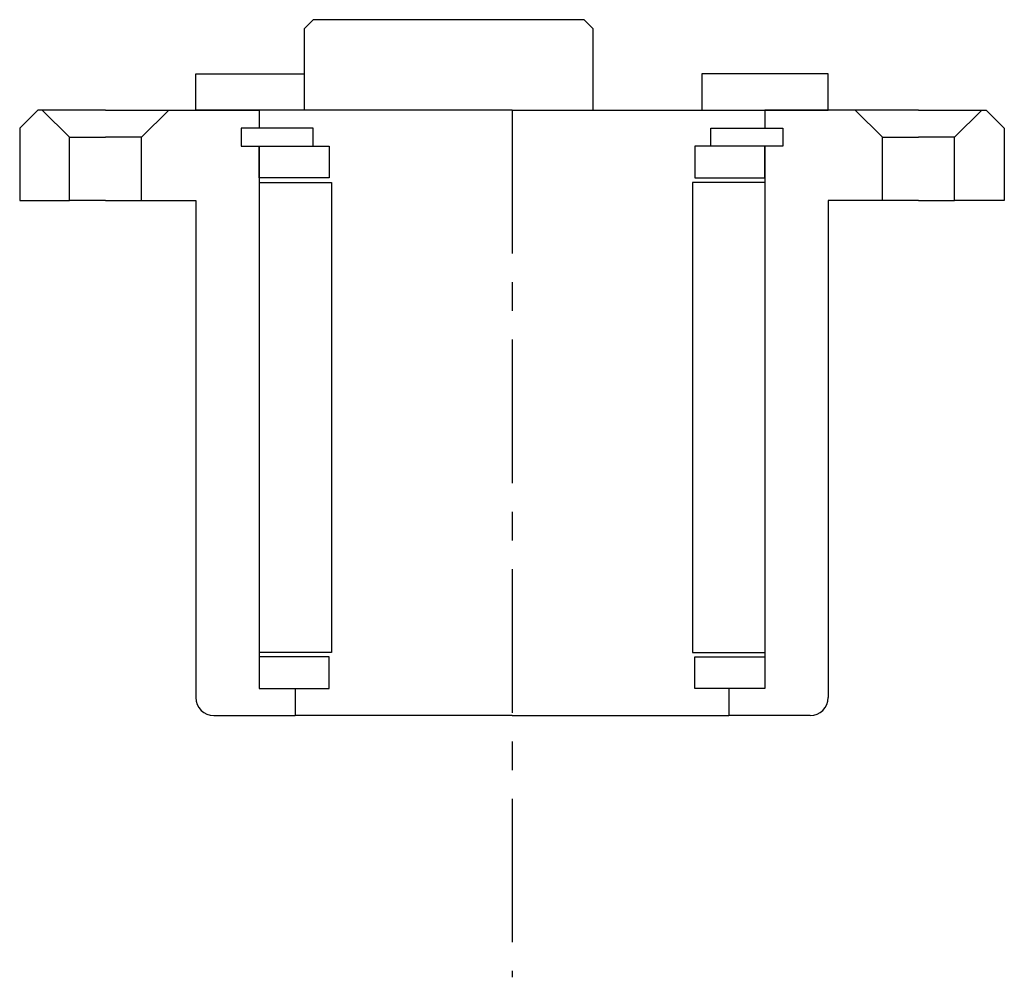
# Model space of a CAD drawing. Header units: millimetres. Extents: x -54 to 54, y -96 to 10.
import ezdxf

# ---------------------------------------------------------------- set-up
doc = ezdxf.new("R2010")
doc.units = ezdxf.units.MM
doc.header["$LTSCALE"] = 0.5
doc.header["$MEASUREMENT"] = 0
doc.linetypes.add('CENTER', pattern=[50.8, 31.75, -6.35, 6.35, -6.35])
doc.layers.get('0').update_dxf_attribs({"linetype": 'CONTINUOUS'})
doc.layers.add('Center', color=1, linetype='CENTER')

msp = doc.modelspace()

# ---------------------------------------------------------------- linework, layer by layer
for p, q in [((-22, 10), (-23, 9)), ((8, 10), (-22, 10)), ((8, 10), (9, 9)), ((-23, 9), (-23, 0)), ((9, 0), (9, 9)), ((-35, 4), (-23, 4)), ((-35, 0), (-35, 4)), ((35, 4), (21, 4)), ((21, 4), (21, 0)), ((35, 0), (35, 4)), ((-52.5, 0), (-54.5, -2)), ((-52, 0), (-52.5, 0)), ((-52, 0), (-49, -3)), ((-45, 0), (-52, 0)), ((-45, 0), (-38, 0)), ((-38, 0), (-41, -3)), ((-38, 0), (-28, 0)), ((-21, 0), (-35, 0)), ((0, 0), (-28, 0)), ((-28, 0), (-28, -2)), ((0, 0), (28, 0)), ((21, 0), (35, 0)), ((38, 0), (28, 0)), ((28, 0), (28, -2)), ((38, 0), (41, -3)), ((45, 0), (38, 0)), ((45, 0), (52, 0)), ((52, 0), (49, -3)), ((52, 0), (52.5, 0)), ((52.5, 0), (54.5, -2)), ((-54.5, -2), (-54.5, -10)), ((-22, -2), (-30, -2)), ((-30, -2), (-30, -4)), ((-30, -2), (-30, -4)), ((-28, -2), (-30, -2)), ((-22, -4), (-22, -2)), ((22, -2), (30, -2)), ((22, -4), (22, -2)), ((28, -2), (30, -2)), ((30, -2), (30, -4)), ((30, -2), (30, -4)), ((54.5, -2), (54.5, -10)), ((-49, -10), (-49, -3)), ((-49, -3), (-45, -3)), ((-41, -3), (-45, -3)), ((-41, -10), (-41, -3)), ((41, -10), (41, -3)), ((41, -3), (45, -3)), ((49, -3), (45, -3)), ((49, -10), (49, -3)), ((-30, -4), (-22, -4)), ((-30, -4), (-28, -4)), ((-28, -4), (-28, -64)), ((-28, -4), (-20.25, -4)), ((-28, -7.5), (-28, -4)), ((-20.25, -4), (-20.25, -7.5)), ((28, -4), (20.25, -4)), ((20.25, -4), (20.25, -7.5)), ((30, -4), (22, -4)), ((28, -4), (28, -64)), ((30, -4), (28, -4)), ((28, -7.5), (28, -4)), ((-20.25, -7.5), (-28, -7.5)), ((20.25, -7.5), (28, -7.5)), ((-28, -8), (-28, -60)), ((-28, -8), (-20, -8)), ((-20, -8), (-20, -60)), ((28, -8), (20, -8)), ((20, -8), (20, -60)), ((28, -8), (28, -60)), ((-54.5, -10), (-49, -10)), ((-45, -10), (-49, -10)), ((-45, -10), (-41, -10)), ((-41, -10), (-35, -10)), ((-35, -10), (-35, -65)), ((35, -10), (35, -65)), ((41, -10), (35, -10)), ((45, -10), (41, -10)), ((45, -10), (49, -10)), ((54.5, -10), (49, -10)), ((-20, -60), (-28, -60)), ((-20.25, -60.5), (-28, -60.5)), ((-28, -60.5), (-28, -64)), ((-20.25, -64), (-20.25, -60.5)), ((20, -60), (28, -60)), ((20.25, -60.5), (28, -60.5)), ((20.25, -64), (20.25, -60.5)), ((28, -60.5), (28, -64)), ((-28, -64), (-20.25, -64)), ((-28, -64), (-24, -64)), ((-24, -64), (-24, -67)), ((28, -64), (20.25, -64)), ((24, -64), (24, -67)), ((28, -64), (24, -64)), ((-33, -67), (-24, -67)), ((0, -67), (-24, -67)), ((0, -67), (24, -67)), ((33, -67), (24, -67))]:
    msp.add_line(p, q)
for centre, start, end in [((-33, -65), 180, 270), ((33, -65), 270, 0)]:
    msp.add_arc(centre, 2, start, end)
at = {"layer": 'Center'}
msp.add_line((0, 0), (0, -95.95), dxfattribs=at)

doc.saveas('drawing.dxf')
